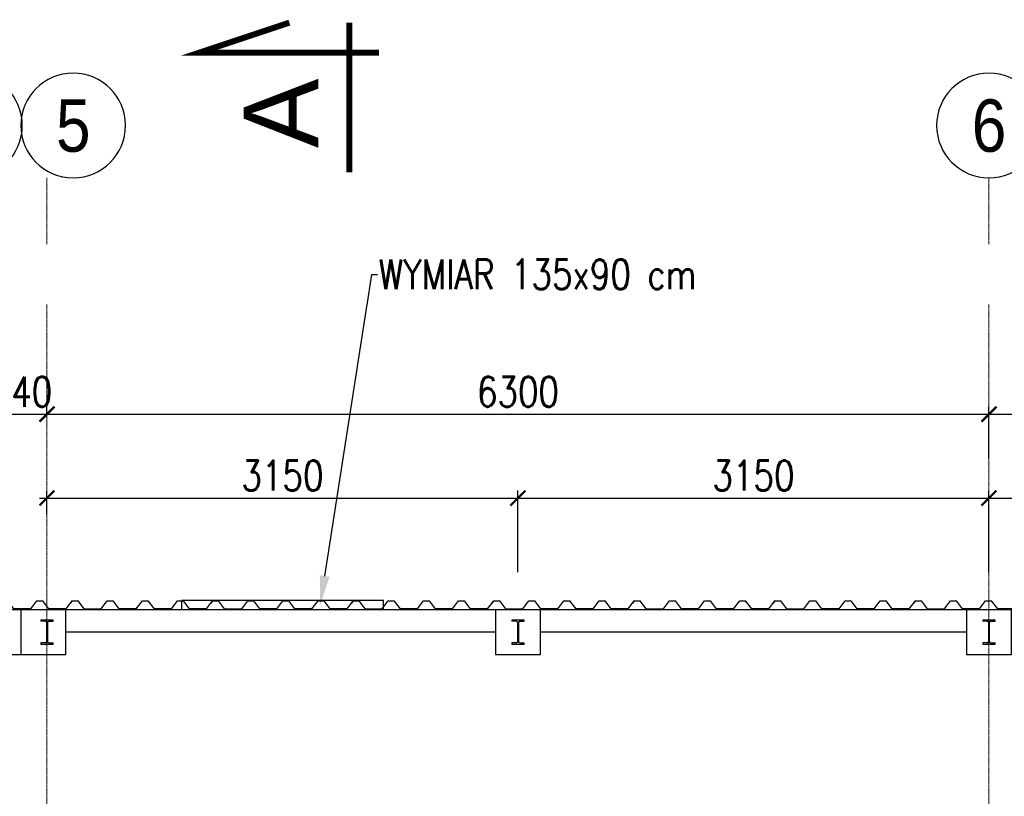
# Model space of a CAD drawing. Header units: millimetres. Extents: x -374129 to 1163271, y -112652 to 695637.
# Tile 73 of 230: x 19057 to 25643, y -31939 to -26744. Entities that reach past the tile are written whole.
import ezdxf
from ezdxf import colors
from ezdxf.entities.mleader import LeaderData, LeaderLine
from ezdxf.enums import TextEntityAlignment as Align
from ezdxf.math import Vec2, Vec3

# ---------------------------------------------------------------- set-up
doc = ezdxf.new("R2010")
doc.units = ezdxf.units.MM
doc.header["$PDMODE"] = 4
doc.linetypes.add('ACAD_ISO04W100', pattern=[30, 24, -3, 0, -3])
for name, color, linetype in [('KRT_fund', 3, 'Continuous'), ('KRT_izolacje', 252, 'Continuous'), ('KRT_opisy', 146, 'Continuous'), ('KRT_osie_budopis', 1, 'Continuous'), ('KRT_stal', 4, 'Continuous'), ('KRT_wymiary_100', 4, 'Continuous')]:
    doc.layers.add(name, color=color, linetype=linetype)
doc.layers.add('KRT_osie', color=55, linetype='ACAD_ISO04W100', lineweight=18)
doc.styles.add('biuro 1', font='arial.ttf')
doc.styles.add('opis_W', font='arial.ttf')
doc.styles.add('WYMIAR', font='romans.shx', dxfattribs={"width": 0.8})
doc.dimstyles.new('KRT_1-100', dxfattribs={"dimscale": 100, "dimtxt": 2, "dimasz": 1, "dimexe": 0.5, "dimexo": 0, "dimgap": 0.5, "dimtad": 1, "dimdec": 1, "dimrnd": 0.1, "dimzin": 9, "dimdsep": 46, "dimtxsty": 'WYMIAR', "dimblk": 'ARCHTICK', "dimcen": 0.09, "dimdle": 0.5, "dimclrd": 1, "dimclre": 252, "dimclrt": 256, "dimadec": 0, "dimazin": 0, "dimtfac": 1, "dimtdec": 1, "dimtmove": 0, "dimatfit": 3, "dimfxl": 1, "dimtolj": 1, "dimtzin": 0, "dimarcsym": 0})

# ---------------------------------------------------------------- blocks, each defined once
blk = doc.blocks.new('*U927')
at = {"color": 0}
for p, q in [((29.5, 152.6), (0, 152.6)), ((38.5, 143.6), (38.5, 16.4)), ((43.5, 143.6), (43.5, 16.4)), ((52.5, 152.6), (82, 152.6)), ((29.5, 7.4), (0, 7.4)), ((52.5, 7.4), (82, 7.4))]:
    blk.add_line(p, q, dxfattribs=at)
for points in [[(82, 152.6), (82, 160), (0, 160), (0, 152.6)], [(0, 7.4), (0, 0), (82, 0), (82, 7.4)]]:
    blk.add_lwpolyline(points, dxfattribs=at)
for centre, start, end in [((29.5, 143.6), 0, 90), ((52.5, 143.6), 90, 180), ((29.5, 16.4), 270, 0), ((52.5, 16.4), 180, 270)]:
    blk.add_arc(centre, 9, start, end, dxfattribs=at)
blk = doc.blocks.new('_ArchTick')
at = {"color": 0, "linetype": 'ByBlock', "const_width": 0.15}
blk.add_lwpolyline([(-0.5, -0.5), (0.5, 0.5)], dxfattribs=at)
blk = doc.blocks.new('*D1048')
at = {"layer": 'Defpoints', "color": 0}
for p in [(31840, -29383.7), (25540, -29679), (31840, -29679)]:
    blk.add_point(p, dxfattribs=at)
at = {"layer": 'KRT_wymiary_100', "color": 252, "lineweight": -2}
for p, q in [((25540, -29679), (25540, -29333.7)), ((31840, -29679), (31840, -29333.7))]:
    blk.add_line(p, q, dxfattribs=at)
at = {"layer": 'KRT_wymiary_100', "color": 1, "lineweight": -2}
blk.add_line((25490, -29383.7), (31890, -29383.7), dxfattribs=at)
at = {"layer": 'KRT_wymiary_100', "color": 1, "lineweight": -2, "xscale": 100, "yscale": 100, "zscale": 100, "rotation": 180}
blk.add_blockref('_ArchTick', (25540, -29383.7), dxfattribs=at)
at = {"layer": 'KRT_wymiary_100', "color": 1, "lineweight": -2, "xscale": 100, "yscale": 100, "zscale": 100}
blk.add_blockref('_ArchTick', (31840, -29383.7), dxfattribs=at)
at = {"layer": 'KRT_wymiary_100', "insert": (28690, -29233.7), "char_height": 200, "attachment_point": 5, "style": 'WYMIAR'}
blk.add_mtext('\\A1;6300', dxfattribs=at)
blk = doc.blocks.new('*D1049')
at = {"layer": 'Defpoints', "color": 0}
for p in [(22390, -29943.6), (19240, -30049.7), (22390, -30440.6)]:
    blk.add_point(p, dxfattribs=at)
at = {"layer": 'KRT_wymiary_100', "color": 252, "lineweight": -2}
for p, q in [((19240, -30049.7), (19240, -29893.6)), ((22390, -30440.6), (22390, -29893.6))]:
    blk.add_line(p, q, dxfattribs=at)
at = {"layer": 'KRT_wymiary_100', "color": 1, "lineweight": -2}
blk.add_line((19190, -29943.6), (22440, -29943.6), dxfattribs=at)
at = {"layer": 'KRT_wymiary_100', "color": 1, "lineweight": -2, "xscale": 100, "yscale": 100, "zscale": 100, "rotation": 180}
blk.add_blockref('_ArchTick', (19240, -29943.6), dxfattribs=at)
at = {"layer": 'KRT_wymiary_100', "color": 1, "lineweight": -2, "xscale": 100, "yscale": 100, "zscale": 100}
blk.add_blockref('_ArchTick', (22390, -29943.6), dxfattribs=at)
at = {"layer": 'KRT_wymiary_100', "insert": (20815, -29793.6), "char_height": 200, "attachment_point": 5, "style": 'WYMIAR'}
blk.add_mtext('\\A1;3150', dxfattribs=at)
blk = doc.blocks.new('*D1050')
at = {"layer": 'Defpoints', "color": 0}
for p in [(25540, -29943.6), (22390, -30440.6), (25540, -30440.6)]:
    blk.add_point(p, dxfattribs=at)
at = {"layer": 'KRT_wymiary_100', "color": 252, "lineweight": -2}
for p, q in [((22390, -30440.6), (22390, -29893.6)), ((25540, -30440.6), (25540, -29893.6))]:
    blk.add_line(p, q, dxfattribs=at)
at = {"layer": 'KRT_wymiary_100', "color": 1, "lineweight": -2}
blk.add_line((22340, -29943.6), (25590, -29943.6), dxfattribs=at)
at = {"layer": 'KRT_wymiary_100', "color": 1, "lineweight": -2, "xscale": 100, "yscale": 100, "zscale": 100, "rotation": 180}
blk.add_blockref('_ArchTick', (22390, -29943.6), dxfattribs=at)
at = {"layer": 'KRT_wymiary_100', "color": 1, "lineweight": -2, "xscale": 100, "yscale": 100, "zscale": 100}
blk.add_blockref('_ArchTick', (25540, -29943.6), dxfattribs=at)
at = {"layer": 'KRT_wymiary_100', "insert": (23965, -29793.6), "char_height": 200, "attachment_point": 5, "style": 'WYMIAR'}
blk.add_mtext('\\A1;3150', dxfattribs=at)
blk = doc.blocks.new('*D1051')
at = {"layer": 'Defpoints', "color": 0}
for p in [(28690, -29943.6), (25540, -30440.6), (28690, -30440.6)]:
    blk.add_point(p, dxfattribs=at)
at = {"layer": 'KRT_wymiary_100', "color": 252, "lineweight": -2}
for p, q in [((25540, -30440.6), (25540, -29893.6)), ((28690, -30440.6), (28690, -29893.6))]:
    blk.add_line(p, q, dxfattribs=at)
at = {"layer": 'KRT_wymiary_100', "color": 1, "lineweight": -2}
blk.add_line((25490, -29943.6), (28740, -29943.6), dxfattribs=at)
at = {"layer": 'KRT_wymiary_100', "color": 1, "lineweight": -2, "xscale": 100, "yscale": 100, "zscale": 100, "rotation": 180}
blk.add_blockref('_ArchTick', (25540, -29943.6), dxfattribs=at)
at = {"layer": 'KRT_wymiary_100', "color": 1, "lineweight": -2, "xscale": 100, "yscale": 100, "zscale": 100}
blk.add_blockref('_ArchTick', (28690, -29943.6), dxfattribs=at)
at = {"layer": 'KRT_wymiary_100', "insert": (27115, -29793.6), "char_height": 200, "attachment_point": 5, "style": 'WYMIAR'}
blk.add_mtext('\\A1;3150', dxfattribs=at)
blk = doc.blocks.new('*D1054')
at = {"layer": 'Defpoints', "color": 0}
for p in [(19240, -29391.1), (25540, -29382.7), (25540, -29645.4)]:
    blk.add_point(p, dxfattribs=at)
at = {"layer": 'KRT_wymiary_100', "color": 252, "lineweight": -2}
for p, q in [((19240, -29391.1), (19240, -29332.7)), ((25540, -29645.4), (25540, -29332.7))]:
    blk.add_line(p, q, dxfattribs=at)
at = {"layer": 'KRT_wymiary_100', "color": 1, "lineweight": -2}
blk.add_line((19190, -29382.7), (25590, -29382.7), dxfattribs=at)
at = {"layer": 'KRT_wymiary_100', "color": 1, "lineweight": -2, "xscale": 100, "yscale": 100, "zscale": 100, "rotation": 180}
blk.add_blockref('_ArchTick', (19240, -29382.7), dxfattribs=at)
at = {"layer": 'KRT_wymiary_100', "color": 1, "lineweight": -2, "xscale": 100, "yscale": 100, "zscale": 100}
blk.add_blockref('_ArchTick', (25540, -29382.7), dxfattribs=at)
at = {"layer": 'KRT_wymiary_100', "insert": (22390, -29232.7), "char_height": 200, "attachment_point": 5, "style": 'WYMIAR'}
blk.add_mtext('\\A1;6300', dxfattribs=at)
blk = doc.blocks.new('*D1055')
at = {"layer": 'Defpoints', "color": 0}
for p in [(18900, -29390.4), (19240, -29382.7), (19240, -29391.1)]:
    blk.add_point(p, dxfattribs=at)
at = {"layer": 'KRT_wymiary_100', "color": 252, "lineweight": -2}
for p, q in [((18900, -29390.4), (18900, -29332.7)), ((19240, -29391.1), (19240, -29332.7))]:
    blk.add_line(p, q, dxfattribs=at)
at = {"layer": 'KRT_wymiary_100', "color": 1, "lineweight": -2}
blk.add_line((18850, -29382.7), (19290, -29382.7), dxfattribs=at)
at = {"layer": 'KRT_wymiary_100', "color": 1, "lineweight": -2, "xscale": 100, "yscale": 100, "zscale": 100, "rotation": 180}
blk.add_blockref('_ArchTick', (18900, -29382.7), dxfattribs=at)
at = {"layer": 'KRT_wymiary_100', "color": 1, "lineweight": -2, "xscale": 100, "yscale": 100, "zscale": 100}
blk.add_blockref('_ArchTick', (19240, -29382.7), dxfattribs=at)
at = {"layer": 'KRT_wymiary_100', "insert": (19070, -29232.7), "char_height": 200, "attachment_point": 5, "style": 'WYMIAR'}
blk.add_mtext('\\A1;340', dxfattribs=at)
blk = doc.blocks.new('opis_osi')
at = {"linetype": 'Continuous'}
for start, end in [(90, 180), (0, 90), (180, 270), (270, 0)]:
    blk.add_arc((0, -37.5), 35, start, end, dxfattribs=at)
at = {"color": 0, "linetype": 'Continuous', "style": 'biuro 1', "width": 0.85}
blk.add_attdef('AA', text='', height=35, dxfattribs=at).set_placement((0.08, -37.53), align=Align.MIDDLE_CENTER)
blk = doc.blocks.new('przek')
at = {"const_width": 0.4}
for points in [[(-2, 4), (0, 10), (0, -2)], [(8, 0), (-2, 0)]]:
    blk.add_lwpolyline(points, dxfattribs=at)
at = {"style": 'opis_W'}
blk.add_attdef('A', text='', height=5, dxfattribs=at).set_placement((4.062, 4.555), align=Align.MIDDLE)
blk = doc.blocks.new('TR55')
at = {"color": 0}
for p, q in [((-980, 0), (-991.9, -16.1)), ((-980, 0), (-940, 0)), ((-899.5, -55), (-940, 0)), ((-785.5, -55), (-745, 0)), ((-745, 0), (-705, 0)), ((-664.5, -55), (-705, 0)), ((-550.5, -55), (-510, 0)), ((-510, 0), (-470, 0)), ((-429.5, -55), (-470, 0)), ((-315.5, -55), (-275, 0)), ((-275, 0), (-235, 0)), ((-194.5, -55), (-235, 0)), ((-80.5, -55), (-40, 0)), ((-40, 0), (0, 0)), ((-899.5, -55), (-785.5, -55)), ((-550.5, -55), (-664.5, -55)), ((-315.5, -55), (-429.5, -55)), ((-80.5, -55), (-194.5, -55))]:
    blk.add_line(p, q, dxfattribs=at)

msp = doc.modelspace()

# ---------------------------------------------------------------- linework, layer by layer
at = {"layer": 'KRT_fund', "color": 2}
for p, q in [((22240, -30690.64), (19025, -30690.64)), ((25390, -30690.64), (22540, -30690.64)), ((22240, -30840.64), (19365, -30840.64)), ((25390, -30840.64), (22540, -30840.64))]:
    msp.add_line(p, q, dxfattribs=at)
for points in [[(19365, -30990.64), (19365, -30690.64), (18775, -30690.64), (18775, -30990.64)], [(19365, -30990.64), (19365, -30690.64), (19065, -30690.64), (19065, -30990.64)]]:
    msp.add_lwpolyline(points, close=True, dxfattribs=at)
for points in [[(22240, -30690.64), (22240, -30990.64), (22540, -30990.64), (22540, -30690.64), (22240, -30690.64)], [(25390, -30690.64), (25390, -30990.64), (25690, -30990.64), (25690, -30690.64), (25390, -30690.64)]]:
    msp.add_lwpolyline(points, dxfattribs=at)
at = {"layer": 'KRT_osie', "ltscale": 0.5}
for p, q in [((19240, -27801.99), (19240, -48285.63)), ((25540, -27801.99), (25540, -48285.63)), ((-5554.82, -30690.64), (73659.31, -30690.64))]:
    msp.add_line(p, q, dxfattribs=at)

# ---------------------------------------------------------------- block references
at = {"layer": 'KRT_opisy'}
ref = msp.add_blockref('przek', (21261.2, -26963.97), dxfattribs=dict(at, xscale=-100, yscale=100, zscale=50, rotation=89.99999999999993))
ref.add_attrib('A', 'A', dxfattribs={"layer": '0', "height": 500, "rotation": 90, "style": 'opis_W'}).set_placement((20805.68, -27370.12), align=Align.MIDDLE)
at = {"layer": 'KRT_osie_budopis', "color": 3, "xscale": 10, "yscale": 10, "zscale": 10}
for p, values in [((18725, -27076.99), {'AA': '4'}), ((19415, -27076.99), {'AA': '5'}), ((25540, -27076.99), {'AA': '6'})]:
    msp.add_blockref('opis_osi', p, dxfattribs=at).add_auto_attribs(values)
at = {"layer": 'KRT_stal', "color": 7}
for p in [(19199, -30920.64), (22349, -30920.64), (25499, -30920.64)]:
    msp.add_blockref('*U927', p, dxfattribs=at)

# ---------------------------------------------------------------- dimensions: what is measured, and where the dimension line sits
at = {"layer": 'KRT_wymiary_100'}
dim = msp.add_linear_dim(base=(19240, -29382.65), p1=(18900, -29390.38), p2=(19240, -29391.15), dimstyle='KRT_1-100', override={"dimtmove": 1}, dxfattribs=at)
dim.commit()
dim.dimension.update_dxf_attribs({"geometry": '*D1055', "text_midpoint": (19070, -29382.65), "dimtype": 160})
for base, p1, p2, picture, middle in [((25540, -29382.65), (19240, -29391.15), (25540, -29645.43), '*D1054', (22390, -29232.65)), ((31840, -29383.73), (25540, -29679.04), (31840, -29679.04), '*D1048', (28690, -29233.73)), ((22390, -29943.56), (19240, -30049.69), (22390, -30440.64), '*D1049', (20815, -29793.56)), ((25540, -29943.56), (22390, -30440.64), (25540, -30440.64), '*D1050', (23965, -29793.56)), ((28690, -29943.56), (25540, -30440.64), (28690, -30440.64), '*D1051', (27115, -29793.56))]:
    dim = msp.add_linear_dim(base=base, p1=p1, p2=p2, dimstyle='KRT_1-100', override={"dimtmove": 1}, dxfattribs=at)
    dim.commit()
    dim.dimension.update_dxf_attribs({"geometry": picture, "text_midpoint": middle})

# ---------------------------------------------------------------- next in the draw order: leaders
at = {"layer": 'KRT_opisy', "color": 1}
ml = msp.add_multileader_mtext('Standard', dxfattribs=at)
ml.set_content('\\C54;WYMIAR 135x90 cm\\fArial|b0|i0|c238|p34;\\W1; ', style='WYMIAR')
ml.set_leader_properties()
ml.build(insert=Vec2(0, 0))
ml.multileader.update_dxf_attribs({"text_right_attachment_type": 6, "dogleg_length": 0.36, "arrow_head_size": 200, "scale": 100})
ctx = ml.context
ctx.base_point, ctx.scale, ctx.char_height, ctx.arrow_head_size, ctx.landing_gap_size, ctx.plane_origin = Vec3(8509.53, -28447.36), 100, 200, 200, 9, Vec3(-22827.39, -120660.42)
ctx.right_attachment = 6
notes = []
notes.append((ctx, [(0, (1, 1, 0), (8473.53, -28447.36), (1, 0), 36, [(1, [(8126.34, -30663.36)], 0, [])])]))
ctx.mtext.insert, ctx.mtext.width, ctx.mtext.defined_height, ctx.mtext.flow_direction = Vec3(8518.53, -28347.36), 2685.0954, 1534.23, 5
ctx.mtext.has_bg_fill, ctx.mtext.bg_color, ctx.mtext.bg_scale_factor, ctx.mtext.bg_transparency, ctx.mtext.use_window_bg_color = 1, -1027028792, 1.5, 0, 1
for ctx, leaders in notes:
    for number, flags, end, landing, length, lines in leaders:
        leader = LeaderData()
        leader.index, (leader.has_last_leader_line, leader.has_dogleg_vector, leader.attachment_direction) = number, flags
        leader.last_leader_point, leader.dogleg_vector, leader.dogleg_length = Vec3(end), Vec3(landing), length
        for number, points, colour, breaks in lines:
            line = LeaderLine()
            line.index, line.vertices, line.color, line.breaks = number, Vec3.list(points), colors.encode_raw_color(colour), breaks
            leader.lines.append(line)
        ctx.leaders.append(leader)

# ---------------------------------------------------------------- next in the draw order: block references
at = {"layer": 'KRT_izolacje', "color": 8}
for p in [(19447.82, -30630.64), (20387.82, -30630.64), (21327.82, -30630.64), (22267.82, -30630.64), (23207.82, -30630.64), (24147.82, -30630.64), (25087.82, -30630.64), (26027.82, -30630.64)]:
    msp.add_blockref('TR55', p, dxfattribs=at)

# ---------------------------------------------------------------- next in the draw order: leaders
at = {"layer": 'KRT_opisy', "color": 1}
ml = msp.add_multileader_mtext('Standard', dxfattribs=at)
ml.set_content('\\C54;WYMIAR 135x90 cm\\fArial|b0|i0|c238|p34;\\W1; ', style='WYMIAR')
ml.set_leader_properties()
ml.build(insert=Vec2(0, 0))
ml.multileader.update_dxf_attribs({"text_right_attachment_type": 6, "dogleg_length": 0.36, "arrow_head_size": 200, "scale": 100})
ctx = ml.context
ctx.base_point, ctx.scale, ctx.char_height, ctx.arrow_head_size, ctx.landing_gap_size, ctx.plane_origin = Vec3(21449.53, -28447.36), 100, 200, 200, 9, Vec3(-9887.39, -120660.42)
ctx.right_attachment = 6
notes = []
notes.append((ctx, [(0, (1, 1, 0), (21413.53, -28447.36), (1, 0), 36, [(1, [(21066.34, -30663.36)], 0, [])])]))
ctx.mtext.insert, ctx.mtext.width, ctx.mtext.defined_height, ctx.mtext.flow_direction = Vec3(21458.53, -28347.36), 2685.0954, 1534.23, 5
ctx.mtext.has_bg_fill, ctx.mtext.bg_color, ctx.mtext.bg_scale_factor, ctx.mtext.bg_transparency, ctx.mtext.use_window_bg_color = 1, -1027028792, 1.5, 0, 1
for ctx, leaders in notes:
    for number, flags, end, landing, length, lines in leaders:
        leader = LeaderData()
        leader.index, (leader.has_last_leader_line, leader.has_dogleg_vector, leader.attachment_direction) = number, flags
        leader.last_leader_point, leader.dogleg_vector, leader.dogleg_length = Vec3(end), Vec3(landing), length
        for number, points, colour, breaks in lines:
            line = LeaderLine()
            line.index, line.vertices, line.color, line.breaks = number, Vec3.list(points), colors.encode_raw_color(colour), breaks
            leader.lines.append(line)
        ctx.leaders.append(leader)

# ---------------------------------------------------------------- next in the draw order: linework, layer by layer
at = {"layer": 'KRT_izolacje', "color": 8}
msp.add_lwpolyline([(20140, -30688.43), (21490, -30688.43), (21490, -30628.43), (20140, -30628.43)], close=True, dxfattribs=at)

doc.saveas('drawing.dxf')
